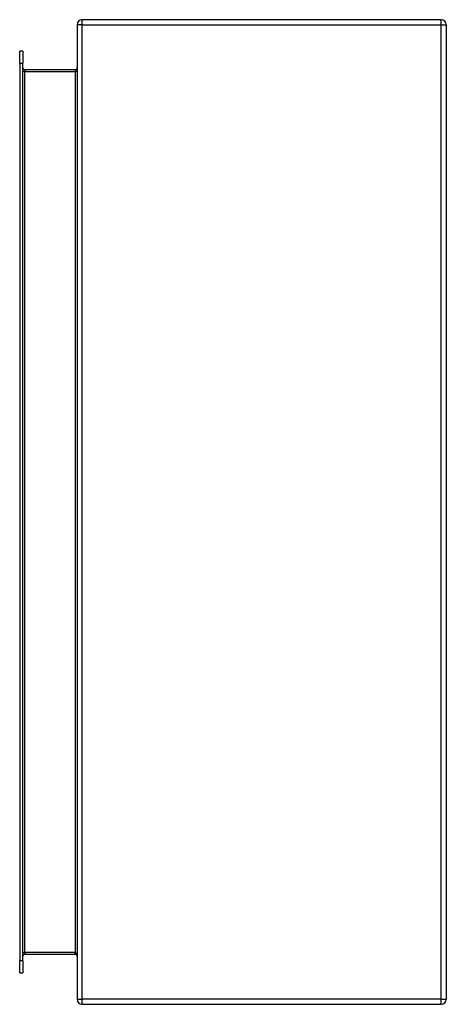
# Model space of a CAD drawing. Header units: inches. Extents: x 19.1 to 26, y 4.1 to 20.1.
import ezdxf

# ---------------------------------------------------------------- set-up
doc = ezdxf.new("R2010")
doc.units = ezdxf.units.IN
doc.header["$MEASUREMENT"] = 0
doc.layers.add('Visible Edges(ANSI)', color=7, linetype='Continuous', lineweight=25)
doc.layers.add('Visible Tangent Edges(ANSI)', color=7, linetype='Continuous', lineweight=25)

msp = doc.modelspace()

# ---------------------------------------------------------------- linework, layer by layer
at = {"layer": 'Visible Edges(ANSI)'}
for p, q in [((20.043, 20.061), (20.043, 4.229)), ((25.959, 20.145), (20.127, 20.145)), ((26.043, 20.061), (26.043, 4.229)), ((19.111, 19.437), (19.111, 19.633)), ((19.164, 19.633), (19.111, 19.633)), ((19.164, 19.633), (19.164, 19.437)), ((19.111, 19.437), (19.111, 4.854)), ((19.164, 4.854), (19.164, 19.437)), ((20.012, 19.332), (19.195, 19.332)), ((19.111, 4.657), (19.111, 4.854)), ((19.164, 4.854), (19.164, 4.657)), ((19.195, 4.958), (20.012, 4.958)), ((19.111, 4.657), (19.164, 4.657)), ((20.127, 4.145), (25.959, 4.145))]:
    msp.add_line(p, q, dxfattribs=at)
for centre, radius, start, end in [((20.127, 20.061), 0.084, 90, 180), ((25.959, 20.061), 0.084, 0, 90), ((19.195, 19.363), 0.031, 180, 270), ((20.012, 19.363), 0.031, 270, 0), ((19.195, 4.927), 0.031, 90, 180), ((20.012, 4.927), 0.031, 0, 90), ((20.127, 4.229), 0.084, 180, 270), ((25.959, 4.229), 0.084, 270, 0)]:
    msp.add_arc(centre, radius, start, end, dxfattribs=at)
at = {"layer": 'Visible Tangent Edges(ANSI)'}
for p, q in [((20.127, 20.061), (20.043, 20.061)), ((20.127, 20.061), (20.127, 20.145)), ((20.127, 4.229), (20.127, 20.061)), ((20.127, 20.061), (25.959, 20.061)), ((25.959, 20.061), (25.959, 20.145)), ((25.959, 20.061), (26.043, 20.061)), ((25.959, 4.229), (25.959, 20.061)), ((19.111, 19.437), (19.164, 19.437)), ((19.195, 19.301), (19.164, 19.301)), ((19.195, 19.332), (19.195, 19.301)), ((19.195, 19.301), (20.012, 19.301)), ((19.195, 4.989), (19.195, 19.301)), ((20.012, 19.332), (20.012, 19.301)), ((20.012, 19.301), (20.012, 4.989)), ((19.164, 4.989), (19.195, 4.989)), ((19.195, 4.989), (19.195, 4.958)), ((20.012, 4.989), (19.195, 4.989)), ((20.012, 4.958), (20.012, 4.989)), ((19.164, 4.854), (19.111, 4.854)), ((20.043, 4.229), (20.127, 4.229)), ((20.127, 4.145), (20.127, 4.229)), ((25.959, 4.229), (20.127, 4.229)), ((25.959, 4.145), (25.959, 4.229)), ((25.959, 4.229), (26.043, 4.229))]:
    msp.add_line(p, q, dxfattribs=at)
for centre, major_axis, start_param, end_param in [((20.012, 19.363), (0, -0.062), 0, 1.570796), ((20.012, 4.927), (0, 0.062), 4.712389, 6.283185)]:
    msp.add_ellipse(centre, major_axis=major_axis, ratio=0.5, start_param=start_param, end_param=end_param, dxfattribs=at)

doc.saveas('drawing.dxf')
